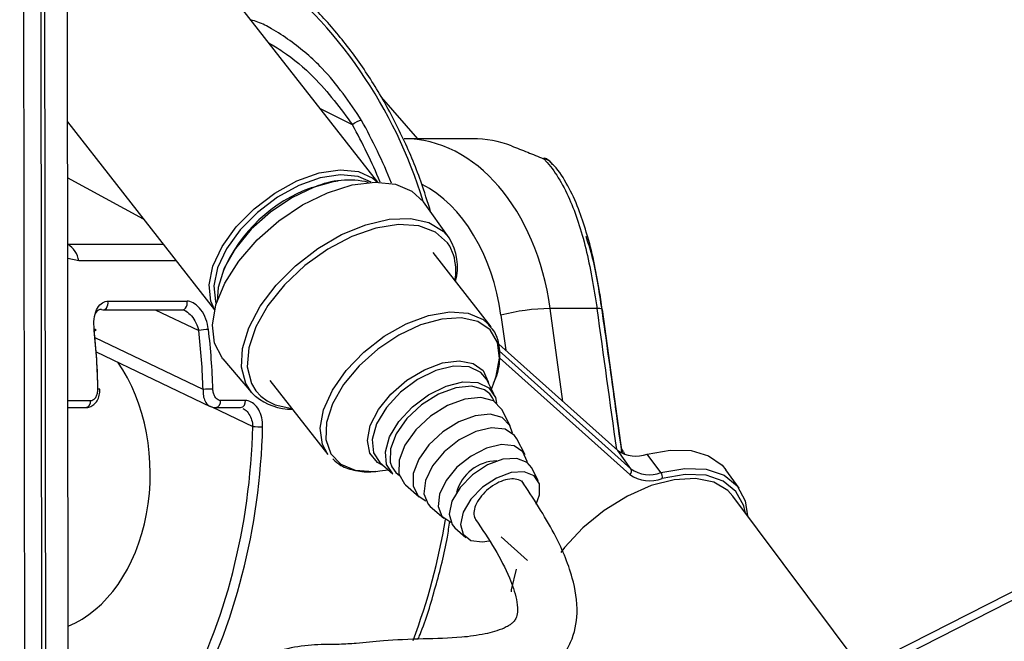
# Model space of a CAD drawing. Header units: millimetres. Extents: x 20 to 22981, y 40 to 19992.
# Tile 56 of 158: x 9518 to 9630, y 6499 to 6570. Entities that reach past the tile are written whole.
import ezdxf

# ---------------------------------------------------------------- set-up
doc = ezdxf.new("R2010")
doc.units = ezdxf.units.MM
doc.header["$LTSCALE"] = 2
doc.layers.add('COMPONENT_GEOMETRY', color=7, linetype='Continuous')
doc.styles.add('SLDTEXTSTYLE0', font='TXT', dxfattribs={"width": 0.75})
doc.dimstyles.new('SLDDIMSTYLE0', dxfattribs={"dimtxt": 100, "dimasz": 6.604, "dimexe": 0, "dimexo": 0.0625, "dimgap": 25, "dimtad": 0, "dimtih": 1, "dimtoh": 1, "dimdec": 0, "dimrnd": 1e-09, "dimzin": 12, "dimdsep": 46, "dimtxsty": 'SLDTEXTSTYLE0', "dimsah": 1, "dimcen": 0.09, "dimadec": 0, "dimazin": 3, "dimtfac": 1, "dimtdec": 0, "dimtofl": 0, "dimtmove": 0, "dimatfit": 3, "dimfxl": 1, "dimfrac": 2, "dimtolj": 1, "dimtzin": 12, "dimarcsym": 0})

# ---------------------------------------------------------------- blocks, each defined once
blk = doc.blocks.new('_D_5')
at = {"layer": 'COMPONENT_GEOMETRY', "color": 7}
for p, q in [((11066.92, 6612.47), (11066.92, 4346.67)), ((10829.9, 4326.36), (10799.43, 4326.36)), ((10799.43, 4326.36), (10799.43, 4167.61)), ((11303.93, 4326.36), (11334.4, 4326.36)), ((11334.4, 4326.36), (11334.4, 4167.61)), ((10799.43, 4167.61), (10829.9, 4167.61)), ((11334.4, 4167.61), (11303.93, 4167.61)), ((11066.92, 1752.2), (11066.92, 4017.99)), ((7627.41, 1752.2), (11073.27, 1752.2))]:
    blk.add_line(p, q, dxfattribs=at)
for points in [[(11066.92, 6612.47), (11065.9, 6605.86), (11067.93, 6605.86)], [(11066.92, 1752.2), (11067.93, 1758.8), (11065.9, 1758.8)]]:
    blk.add_solid(points, dxfattribs=at)
at = {"layer": 'COMPONENT_GEOMETRY', "color": 7, "char_height": 100, "attachment_point": 1, "style": 'SLDTEXTSTYLE0'}
for s, insert in [('7\'11.67"', (10829.9, 4296.52)), ('2430mm', (10794.14, 4146.9))]:
    blk.add_mtext(s, dxfattribs=dict(at, insert=insert))

msp = doc.modelspace()

# ---------------------------------------------------------------- linework, layer by layer
at = {"color": 8, "linetype": 'Continuous', "lineweight": 25}
for p, q in [((9598.33, 6486.86), (9845.52, 6612.47)), ((9521.11, 6441.74), (9520.91, 6587.83)), ((9555.99, 6557.66), (9552.32, 6559.5)), ((9532.18, 6546.94), (9523.53, 6551.63)), ((9523.54, 6544.08), (9523.54, 6544.08)), ((9523.54, 6544.08), (9534.43, 6544.08)), ((9567.48, 6542.87), (9567.06, 6543.84)), ((9524.81, 6542.17), (9523.54, 6542.47)), ((9535.92, 6542.17), (9524.81, 6542.17)), ((9533.49, 6536.61), (9538.46, 6534.24)), ((9579.94, 6526.18), (9578.49, 6536.75)), ((9572.89, 6535.99), (9573.44, 6532)), ((9538.96, 6527.54), (9526.65, 6533.42)), ((9572.69, 6531.93), (9587.69, 6518.49)), ((9587.56, 6517.85), (9572.72, 6531.14)), ((9544.97, 6527.38), (9545.54, 6526.76)), ((9545.54, 6526.76), (9546.24, 6526.25)), ((9523.56, 6526.28), (9526.15, 6526.28)), ((9539.95, 6525.55), (9544.62, 6523.32))]:
    msp.add_line(p, q, dxfattribs=at)
at = {"color": 7, "linetype": 'Continuous', "lineweight": 25}
for p, q in [((9843.62, 6612.47), (9601.53, 6489.45)), ((9523.67, 6446.56), (9523.46, 6602.99)), ((9520.67, 6446.57), (9520.48, 6586.15)), ((9520.64, 6469.56), (9520.48, 6586.15)), ((9518.49, 6582.48), (9518.63, 6474.55)), ((9558.85, 6551.16), (9540.25, 6574.93)), ((9563.42, 6556.09), (9559.27, 6560.82)), ((9523.52, 6558.01), (9540.26, 6536.62)), ((9569.65, 6556.09), (9561.86, 6556.09)), ((9566.98, 6544.8), (9564.05, 6548.89)), ((9571.76, 6534.67), (9565.15, 6543.12)), ((9527.56, 6536.61), (9536.59, 6536.61)), ((9528.12, 6537.58), (9537.15, 6537.58)), ((9536.59, 6536.61), (9536.61, 6536.61)), ((9583.85, 6536.75), (9578.49, 6536.75)), ((9586.69, 6520.36), (9584.44, 6536.65)), ((9572.66, 6532.7), (9586.19, 6520.58)), ((9526.78, 6531.81), (9539.78, 6525.61)), ((9541.22, 6531.02), (9544.49, 6527.2)), ((9572.11, 6526.97), (9571.23, 6528.7)), ((9527.21, 6527.56), (9527.21, 6527.56)), ((9546.56, 6528.57), (9553.18, 6520.12)), ((9571.8, 6527.58), (9572.16, 6528.49)), ((9544.92, 6526.75), (9544.49, 6527.2)), ((9523.57, 6525.47), (9525.58, 6525.47)), ((9540.39, 6525.47), (9543.22, 6525.47)), ((9543.78, 6526.28), (9540.95, 6526.28)), ((9573.94, 6523.41), (9572.99, 6525.25)), ((9575.63, 6520.09), (9574.69, 6521.93)), ((9586.86, 6520.43), (9586.63, 6520.82)), ((9587.69, 6518.49), (9586.19, 6520.58)), ((9586.86, 6520.43), (9587, 6520.12)), ((9591.11, 6518.07), (9589.55, 6520.17)), ((9559.1, 6519.2), (9560.56, 6517.93)), ((9577.14, 6517.14), (9576.39, 6518.62)), ((9558.65, 6518.2), (9559.08, 6518.25)), ((9559.08, 6518.25), (9560.05, 6518.38)), ((9600.02, 6516.28), (9598.52, 6518.37)), ((9562.02, 6516.66), (9563.59, 6515.3)), ((9613.99, 6495.78), (9599.32, 6515.37)), ((9564.84, 6514.22), (9566.4, 6512.86)), ((9600.73, 6513.48), (9600.6, 6514.1)), ((9567.65, 6511.78), (9568.9, 6510.69)), ((9572.92, 6510.75), (9575.91, 6508.07))]:
    msp.add_line(p, q, dxfattribs=at)
at = {"color": 7, "linetype": 'Continuous', "lineweight": 25, "flags": 128}
for points in [[(9577.75, 6553.82), (9577.83, 6553.88), (9577.85, 6553.88)], [(9540.27, 6536.65), (9539.84, 6537.6), (9539.64, 6539.46), (9540.08, 6541.58), (9541.13, 6543.82), (9542.73, 6546.05), (9544.77, 6548.12), (9547.13, 6549.91), (9549.65, 6551.3), (9552.19, 6552.2), (9554.57, 6552.56), (9556.66, 6552.36), (9558.31, 6551.6), (9558.82, 6551.16)], [(9541.22, 6531.02), (9541.14, 6531.12), (9540.26, 6532.8), (9540.02, 6534.85), (9540.41, 6537.18), (9541.44, 6539.66), (9543.03, 6542.16), (9545.11, 6544.56), (9547.57, 6546.73), (9550.29, 6548.55), (9553.12, 6549.95), (9555.93, 6550.83), (9558.55, 6551.16), (9560.86, 6550.93), (9562.75, 6550.13), (9564.05, 6548.89)], [(9558.12, 6551.15), (9556.63, 6551.8), (9554.61, 6552), (9552.31, 6551.65), (9549.86, 6550.78), (9547.42, 6549.43), (9545.14, 6547.71), (9543.17, 6545.71), (9541.63, 6543.55), (9540.62, 6541.39), (9540.19, 6539.34), (9540.38, 6537.55), (9540.46, 6537.32)], [(9551.4, 6550.55), (9553.8, 6551.21), (9554.34, 6551.29)], [(9551.63, 6550.57), (9549.08, 6549.38), (9546.64, 6547.74), (9544.45, 6545.78), (9542.65, 6543.6), (9541.36, 6541.34), (9540.66, 6539.16), (9540.55, 6537.61)], [(9567.06, 6543.84), (9566.79, 6544.24), (9565.42, 6545.47), (9563.53, 6546.18), (9561.23, 6546.33), (9558.64, 6545.92), (9555.9, 6544.96), (9553.16, 6543.51), (9550.56, 6541.65), (9548.25, 6539.47), (9546.35, 6537.1), (9544.96, 6534.66), (9544.16, 6532.29), (9543.99, 6530.1), (9544.46, 6528.23), (9544.97, 6527.38)], [(9527.38, 6536.65), (9527.53, 6536.61), (9527.56, 6536.61)], [(9526.56, 6534.24), (9526.66, 6534.26), (9526.73, 6534.29), (9526.77, 6534.31), (9526.78, 6534.33), (9526.77, 6534.34), (9526.72, 6534.36), (9526.65, 6534.36), (9526.55, 6534.37)], [(9560.56, 6517.93), (9559.85, 6518.99), (9559.72, 6520.45), (9560.21, 6522.15), (9561.27, 6523.9), (9562.8, 6525.55), (9564.64, 6526.94), (9566.63, 6527.92)], [(9571.63, 6527.02), (9571, 6527.51), (9569.56, 6527.9), (9567.75, 6527.73), (9565.77, 6526.99), (9563.85, 6525.78), (9562.18, 6524.22), (9560.95, 6522.49), (9560.3, 6520.77), (9560.28, 6519.24), (9560.47, 6518.71)], [(9566.63, 6527.92), (9568.56, 6528.4), (9570.24, 6528.33), (9571.52, 6527.72), (9572.26, 6526.63), (9572.4, 6525.99)], [(9572.99, 6525.25), (9572.97, 6525.3), (9572.04, 6526.23), (9570.58, 6526.63), (9568.77, 6526.45), (9566.79, 6525.71), (9564.86, 6524.5), (9563.18, 6522.93), (9561.95, 6521.19), (9561.29, 6519.47), (9561.27, 6517.94), (9561.91, 6516.77), (9562.02, 6516.66)], [(9546.24, 6526.25), (9547.18, 6525.79), (9549.06, 6525.37)], [(9574.19, 6522.57), (9573.91, 6523.45), (9573.03, 6524.33), (9571.66, 6524.71), (9569.95, 6524.54), (9568.08, 6523.84), (9566.26, 6522.7), (9564.68, 6521.22), (9563.52, 6519.58), (9562.89, 6517.95), (9562.88, 6516.51), (9563.47, 6515.41), (9564.34, 6514.86)], [(9574.69, 6521.93), (9574.45, 6522.31), (9573.37, 6523.01), (9571.83, 6523.16), (9570.01, 6522.74), (9568.13, 6521.79), (9566.42, 6520.43), (9565.09, 6518.82), (9564.28, 6517.16), (9564.11, 6515.65), (9564.6, 6514.46), (9564.84, 6514.22)], [(9575.86, 6519.24), (9575.86, 6519.33), (9575.4, 6520.44), (9574.39, 6521.1), (9572.95, 6521.25), (9571.25, 6520.85), (9569.49, 6519.95), (9567.88, 6518.68), (9566.63, 6517.17), (9565.88, 6515.62), (9565.72, 6514.2), (9566.17, 6513.09), (9567.17, 6512.43)], [(9576.39, 6518.62), (9575.89, 6519.22), (9574.69, 6519.69), (9573.11, 6519.59), (9571.35, 6518.94), (9569.65, 6517.81), (9568.24, 6516.37), (9567.31, 6514.81), (9566.99, 6513.34), (9567.32, 6512.15), (9567.65, 6511.78)], [(9589.55, 6520.17), (9592.18, 6520.64), (9594.54, 6520.58), (9596.54, 6519.99), (9598.08, 6518.9), (9598.52, 6518.37)], [(9576.9, 6514.47), (9577.28, 6515.52), (9577.28, 6516.79), (9576.67, 6517.71), (9575.54, 6518.16), (9574.05, 6518.06), (9572.39, 6517.45), (9570.78, 6516.39), (9569.45, 6515.03), (9568.58, 6513.55), (9568.28, 6512.16), (9568.59, 6511.04), (9569.47, 6510.35), (9570.8, 6510.17), (9571.56, 6510.28)], [(9591.11, 6518.07), (9593.83, 6518.55), (9596.27, 6518.45), (9598.3, 6517.77), (9599.81, 6516.56), (9600.72, 6514.86), (9600.99, 6513.14)], [(9599.32, 6515.37), (9598.73, 6516.01), (9597.12, 6516.97), (9595.05, 6517.39), (9592.63, 6517.26), (9590, 6516.59), (9587.29, 6515.4), (9584.65, 6513.76), (9582.22, 6511.76), (9580.14, 6509.52), (9579.72, 6508.98)], [(9574.08, 6504.49), (9574.1, 6504.73), (9574.66, 6507.06)]]:
    msp.add_lwpolyline(points, dxfattribs=at)
at = {"color": 8, "linetype": 'Continuous', "lineweight": 25, "flags": 128}
for points in [[(9544.49, 6527.2), (9543.83, 6528.2), (9543.33, 6530.06), (9543.44, 6532.22), (9544.16, 6534.57), (9545.46, 6537.01), (9547.27, 6539.4), (9549.49, 6541.63), (9552.03, 6543.59), (9554.74, 6545.17), (9557.49, 6546.3), (9560.15, 6546.93), (9562.59, 6547.01), (9564.67, 6546.54), (9566.3, 6545.56), (9566.98, 6544.8)], [(9527.56, 6536.61), (9527.68, 6536.62), (9527.82, 6536.69), (9527.94, 6536.81), (9528.04, 6536.97), (9528.1, 6537.16), (9528.13, 6537.37), (9528.12, 6537.58)], [(9536.61, 6536.61), (9536.7, 6536.62), (9536.85, 6536.69), (9536.97, 6536.81), (9537.07, 6536.97), (9537.13, 6537.16), (9537.16, 6537.37), (9537.15, 6537.58)], [(9553.18, 6520.12), (9552.55, 6521.28), (9552.3, 6523.12), (9552.69, 6525.22), (9553.69, 6527.46), (9555.25, 6529.69), (9557.26, 6531.78), (9559.59, 6533.59), (9562.11, 6535.02), (9564.65, 6535.97), (9567.05, 6536.37), (9569.16, 6536.22), (9570.86, 6535.51), (9571.76, 6534.67)], [(9572.16, 6528.49), (9572.36, 6529.06), (9572.74, 6531.11), (9572.5, 6532.9), (9571.65, 6534.31), (9570.24, 6535.26), (9568.37, 6535.68), (9566.15, 6535.56), (9563.72, 6534.9)], [(9563.72, 6534.9), (9561.24, 6533.73), (9558.85, 6532.14), (9556.72, 6530.22), (9554.96, 6528.1), (9553.71, 6525.9), (9553.02, 6523.77), (9552.96, 6521.83), (9553.51, 6520.22), (9554.64, 6519.03), (9556.3, 6518.34), (9558.36, 6518.18), (9558.65, 6518.2)], [(9559.52, 6518.84), (9558.81, 6519.22), (9557.94, 6520.27), (9557.67, 6521.71), (9558.01, 6523.42), (9558.93, 6525.24), (9560.36, 6527.01), (9562.16, 6528.58), (9564.18, 6529.79), (9566.23, 6530.56), (9568.14, 6530.8), (9569.74, 6530.5), (9570.87, 6529.69), (9571.45, 6528.42), (9571.48, 6528.24)], [(9571.23, 6528.7), (9570.6, 6529.48), (9569.27, 6530.12), (9567.5, 6530.19), (9565.47, 6529.69), (9563.39, 6528.66), (9561.45, 6527.21), (9559.84, 6525.47), (9558.73, 6523.63), (9558.22, 6521.85), (9558.36, 6520.32), (9559.1, 6519.2)], [(9572.1, 6526.19), (9571.93, 6526.58), (9571.63, 6527.02)], [(9560.47, 6518.71), (9560.91, 6518.08), (9561.32, 6517.75)], [(9600.6, 6514.1), (9600.54, 6514.3), (9599.66, 6515.93), (9598.2, 6517.11), (9596.25, 6517.76), (9593.89, 6517.86), (9591.26, 6517.39)]]:
    msp.add_lwpolyline(points, dxfattribs=at)
at = {"color": 8, "linetype": 'Continuous', "lineweight": 25}
for centre, radius, start, end in [((9512.8, 6533.48), 53.5, 16.7804, 52.3268), ((9577.54, 6552.36), 1.48, 42.7912, 81.7738), ((9584, 6535.92), 0.849, 58.7881, 100.3715), ((9527.04, 6526.52), 1.05, 80.6899, 93.4895), ((9525.42, 6526.18), 0.73, 282.464, 7.6907), ((9540.23, 6526.18), 0.73, 282.4546, 7.6918), ((9543.06, 6526.18), 0.73, 282.464, 7.6907), ((9495.74, 6524.39), 71.79, 339.2453, 350.6498)]:
    msp.add_arc(centre, radius, start, end, dxfattribs=at)
at = {"color": 7, "linetype": 'Continuous', "lineweight": 25}
for centre, radius, start, end in [((9557.27, 6556.41), 1.79, 98.1627, 135.7668), ((9569.66, 6543.73), 12.36, 68.9808, 90.0143), ((9577.15, 6552.01), 2, 42.9756, 69.3308), ((9555.55, 6541.62), 9.77, 76.6034, 113.6187), ((9557.28, 6534.08), 17.49, 109.6428, 156.6018), ((9561.61, 6541.45), 6.33, 345.1002, 31.9835), ((9522.04, 6541.71), 2.81, 9.4372, 57.6143), ((9561.26, 6541.04), 6.49, 350.1043, 16.4211), ((9578.85, 6513.06), 23.7, 90.8694, 104.5731), ((9539.75, 6528.03), 6.34, 91.5951, 101.7559), ((9540.47, 6495.48), 32.1, 90.7067, 92.7098), ((9549.16, 6532.1), 6.82, 231.612, 269.8514), ((9545.69, 6543.76), 20.47, 267.0107, 270.1516), ((9588.26, 6523.56), 3.62, 235.1587, 290.8405), ((9572.49, 6514.59), 4.81, 90.687, 165.4158), ((9587.26, 6518.24), 0.497, 307.4697, 29.7534), ((9589.84, 6521.13), 3.99, 235.1587, 290.8405), ((9589.8, 6521.52), 3.69, 235.1587, 290.8405), ((9590.39, 6517.55), 0.885, 349.5394, 35.5922)]:
    msp.add_arc(centre, radius, start, end, dxfattribs=at)
at = {"color": 8, "linetype": 'Continuous', "lineweight": 25}
for centre, major_axis, ratio, start_param, end_param in [((9526.69, 6525.57), (-5.48, 55.87), 0.698501, 5.115808, 5.265691), ((9526.12, 6525.51), (-5.48, 55.07), 0.698328, 5.126303, 5.264744), ((9559, 6532.11), (0.12, 20), 0.707087, 4.912275, 5.937309), ((9540.03, 6533.1), (-54.8, 386.22), 0.112522, 4.664275, 4.705889)]:
    msp.add_ellipse(centre, major_axis=major_axis, ratio=ratio, start_param=start_param, end_param=end_param, dxfattribs=at)
at = {"color": 7, "linetype": 'Continuous', "lineweight": 25}
for centre, major_axis, ratio, start_param, end_param in [((9561.83, 6532.09), (0.12, 24), 0.707093, 4.911548, 6.288722), ((9488.04, 6525.57), (0.45, 56), 0.695649, 4.753851, 4.875804), ((9499.87, 6525.57), (-0.48, 56), 0.718516, 4.742078, 4.864031), ((9488.61, 6525.56), (0.45, 55.2), 0.695482, 4.753929, 4.875882), ((9499.32, 6525.56), (-0.48, 55.2), 0.718681, 4.741984, 4.863937), ((9519.86, 6518.05), (-0.16, 18.2), 0.718681, 3.419649, 5.471349), ((9504.97, 6525.56), (-0.48, 55.2), 0.718681, 4.049716, 4.665426), ((9505.53, 6525.57), (-0.48, 56), 0.718516, 4.04981, 4.66552)]:
    msp.add_ellipse(centre, major_axis=major_axis, ratio=ratio, start_param=start_param, end_param=end_param, dxfattribs=at)
for points, knots in [([(9564.91, 6547.7), (9564.54, 6548.89), (9563.61, 6551.91), (9561.66, 6556.45), (9559.13, 6561.27), (9556.22, 6565.68), (9552.99, 6569.63), (9549.59, 6573.01), (9547.17, 6574.82), (9546.02, 6575.67)], [0, 0, 0, 0, 0.099454, 0.251927, 0.404456, 0.557011, 0.709527, 0.86191, 1, 1, 1, 1]), ([(9574.09, 6555.27), (9574.68, 6555.04), (9575.78, 6554.61), (9577.13, 6554.07), (9577.75, 6553.82)], [0, 0, 0, 0, 0.538139, 1, 1, 1, 1]), ([(9577.75, 6553.82), (9577.82, 6553.75), (9578.93, 6552.59), (9580.73, 6549.63), (9582.67, 6543.8), (9583.45, 6539.11), (9583.85, 6536.75)], [0, 0, 0, 0, 0.0246771, 0.3674773, 0.6824953, 1, 1, 1, 1]), ([(9582.61, 6545.46), (9582.33, 6546.37), (9581.72, 6548.31), (9580.5, 6550.81), (9579.46, 6552.54), (9578.71, 6553.23), (9578.59, 6553.34)], [0, 0, 0, 0, 0.277954, 0.599947, 0.935845, 1, 1, 1, 1]), ([(9584.43, 6536.63), (9584.32, 6537.41), (9584.05, 6539.32), (9583.46, 6542.21), (9582.97, 6544.4), (9582.64, 6545.39), (9582.61, 6545.46)], [0, 0, 0, 0, 0.242293, 0.598367, 0.969141, 1, 1, 1, 1]), ([(9526.55, 6534.37), (9526.53, 6534.77), (9526.49, 6535.58), (9526.78, 6536.63), (9527.29, 6537.34), (9527.8, 6537.57), (9528.07, 6537.58), (9528.12, 6537.58)], [0, 0, 0, 0, 0.256919, 0.513405, 0.754499, 0.960356, 1, 1, 1, 1]), ([(9527.38, 6536.65), (9527.35, 6536.65), (9527.19, 6536.64), (9527.02, 6536.57), (9526.82, 6536.41), (9526.77, 6536.28), (9526.72, 6536.19)], [0, 0, 0, 0, 0.10756, 0.551495, 0.673968, 1, 1, 1, 1]), ([(9536.61, 6536.59), (9536.67, 6536.61), (9536.75, 6536.62), (9536.88, 6536.53), (9536.88, 6536.53)], [0, 0, 0, 0, 0.950444, 1, 1, 1, 1]), ([(9539.57, 6534.37), (9539.5, 6534.77), (9539.34, 6535.58), (9538.76, 6536.63), (9538.04, 6537.34), (9537.47, 6537.57), (9537.19, 6537.58), (9537.15, 6537.58)], [0, 0, 0, 0, 0.2569188, 0.5134048, 0.7544991, 0.9603555, 1, 1, 1, 1]), ([(9572.02, 6528.24), (9572.08, 6528.36), (9572.51, 6529.2), (9572.81, 6530.74), (9572.76, 6532.64), (9572.28, 6534.08), (9571.69, 6534.66), (9571.48, 6534.87)], [0, 0, 0, 0, 0.047466, 0.331912, 0.616536, 0.865116, 1, 1, 1, 1]), ([(9525.58, 6525.48), (9525.74, 6525.49), (9526.08, 6525.51), (9526.54, 6525.81), (9526.92, 6526.26), (9527.18, 6526.87), (9527.19, 6527.33), (9527.2, 6527.56)], [0, 0, 0, 0, 0.168961, 0.354165, 0.55085, 0.775945, 1, 1, 1, 1]), ([(9526.15, 6526.28), (9526.19, 6526.28), (9526.33, 6526.29), (9526.56, 6526.41), (9526.8, 6526.71), (9526.95, 6527.11), (9526.97, 6527.42), (9526.98, 6527.57)], [0, 0, 0, 0, 0.092764, 0.303377, 0.529018, 0.764291, 1, 1, 1, 1]), ([(9540.95, 6526.28), (9540.91, 6526.28), (9540.77, 6526.29), (9540.53, 6526.41), (9540.29, 6526.71), (9540.12, 6527.11), (9540.09, 6527.42), (9540.08, 6527.57)], [0, 0, 0, 0, 0.092764, 0.303377, 0.529018, 0.764291, 1, 1, 1, 1]), ([(9539.78, 6525.63), (9539.82, 6525.6), (9540, 6525.48), (9540.22, 6525.48), (9540.39, 6525.47)], [0, 0, 0, 0, 0.22213, 1, 1, 1, 1]), ([(9545.74, 6523.29), (9545.73, 6523.64), (9545.69, 6524.33), (9545.33, 6525.25), (9544.79, 6525.93), (9544.23, 6526.24), (9543.89, 6526.27), (9543.78, 6526.28)], [0, 0, 0, 0, 0.229596, 0.458557, 0.683898, 0.89784, 1, 1, 1, 1]), ([(9553.74, 6519.62), (9554.03, 6519.35), (9554.74, 6518.71), (9556.34, 6518.26), (9557.71, 6518.07), (9558.55, 6518.21), (9558.65, 6518.23)], [0, 0, 0, 0, 0.24087, 0.589004, 0.949488, 1, 1, 1, 1]), ([(9544.57, 6486.35), (9544.6, 6486.87), (9544.64, 6487.78), (9545.28, 6489.18), (9547.01, 6490.55), (9549.81, 6491.21), (9553.04, 6491.82), (9555.88, 6492.25), (9558.75, 6492.14), (9561.78, 6491.99), (9565.02, 6492.08), (9568.55, 6492.43), (9572.43, 6492.93), (9575.51, 6493.83), (9577.72, 6495.04), (9579.1, 6496.16), (9580.14, 6497.42), (9581.21, 6499.35), (9581.79, 6502.39), (9581.04, 6506.68), (9578.84, 6511.7), (9576.56, 6515.16), (9575.27, 6517.12)], [0, 0, 0, 0, 0.022114, 0.038898, 0.072368, 0.146112, 0.207471, 0.244247, 0.286127, 0.338205, 0.395148, 0.456563, 0.515372, 0.570689, 0.597552, 0.623298, 0.646213, 0.667452, 0.719434, 0.785484, 0.878679, 1, 1, 1, 1]), ([(9575.48, 6516.77), (9575.47, 6516.8), (9575.38, 6517.04), (9574.91, 6517.27), (9574.14, 6517.4), (9573.17, 6517.21), (9572.16, 6516.74), (9571.22, 6516.05), (9570.46, 6515.21), (9569.94, 6514.32), (9569.78, 6513.5), (9569.82, 6512.94), (9570.01, 6512.77), (9570.04, 6512.74)], [0, 0, 0, 0, 0.0149524, 0.1216249, 0.2288337, 0.3381233, 0.4437194, 0.5537884, 0.6589347, 0.767914, 0.8741302, 0.9810452, 1, 1, 1, 1]), ([(9570, 6512.71), (9570.75, 6511.61), (9572.2, 6509.48), (9573.78, 6506.41), (9574.62, 6504.05), (9574.82, 6502.54), (9574.72, 6501.72), (9574.53, 6501.32), (9574.32, 6501.06), (9574.07, 6500.84), (9573.7, 6500.59), (9572.71, 6500.09), (9570.89, 6499.61), (9567.94, 6499.2), (9563.89, 6499.14), (9559.68, 6498.96), (9556.73, 6498.63), (9554.51, 6498.48), (9552.18, 6498.52), (9549.36, 6498.27), (9546.22, 6497.38), (9543.59, 6496.31), (9541.38, 6494.82), (9539.53, 6492.87), (9538.03, 6489.91), (9537.86, 6487.55), (9537.77, 6486.34)], [0, 0, 0, 0, 0.081486, 0.156453, 0.209812, 0.236252, 0.25203, 0.260861, 0.264637, 0.269364, 0.275859, 0.284673, 0.321191, 0.366568, 0.438207, 0.515031, 0.575326, 0.614341, 0.653061, 0.706238, 0.760366, 0.814827, 0.849626, 0.893233, 0.94525, 1, 1, 1, 1]), ([(9563.44, 6499.09), (9563.52, 6499.27), (9564.32, 6501.16), (9565.46, 6505.04), (9566.6, 6509.36), (9566.98, 6511.92), (9567.07, 6512.53)], [0, 0, 0, 0, 0.043627, 0.456931, 0.870213, 1, 1, 1, 1])]:
    msp.add_open_spline(points, degree=3, knots=knots, dxfattribs=at)
at = {"color": 8, "linetype": 'Continuous', "lineweight": 25}
for points, knots in [([(9557.02, 6558.18), (9555.64, 6560.23), (9553.39, 6563.57), (9549.54, 6566.85), (9547, 6568.52), (9545.44, 6569.33), (9544.67, 6569.55), (9544.39, 6569.63)], [0, 0, 0, 0, 0.436785, 0.711847, 0.851644, 0.948287, 1, 1, 1, 1]), ([(9546.42, 6567.04), (9546.95, 6566.72), (9548.82, 6565.57), (9552.36, 6562.61), (9554.61, 6559.54), (9555.99, 6557.66)], [0, 0, 0, 0, 0.13331, 0.468151, 1, 1, 1, 1]), ([(9584.41, 6536.59), (9584.08, 6538.81), (9583.6, 6541.94), (9582.81, 6544.27), (9582.58, 6544.95)], [0, 0, 0, 0, 0.710033, 1, 1, 1, 1]), ([(9536.89, 6536.52), (9536.9, 6536.52), (9536.95, 6536.5), (9537.22, 6536.33), (9537.68, 6535.92), (9538.18, 6535.14), (9538.37, 6534.54), (9538.46, 6534.24)], [0, 0, 0, 0, 0.0179702, 0.0699731, 0.3602716, 0.6783149, 1, 1, 1, 1]), ([(9586.66, 6520.38), (9586.15, 6524.1), (9585.41, 6529.51), (9584.65, 6534.91), (9584.41, 6536.59)], [0, 0, 0, 0, 0.689914, 1, 1, 1, 1]), ([(9538.96, 6527.54), (9538.95, 6527.3), (9538.95, 6526.81), (9539.18, 6526.18), (9539.47, 6525.76), (9539.71, 6525.67), (9539.79, 6525.63)], [0, 0, 0, 0, 0.285498, 0.574051, 0.856135, 1, 1, 1, 1]), ([(9543.5, 6525.36), (9543.59, 6525.32), (9543.85, 6525.2), (9544.21, 6524.74), (9544.53, 6524.08), (9544.59, 6523.57), (9544.62, 6523.32)], [0, 0, 0, 0, 0.13958, 0.421578, 0.710323, 1, 1, 1, 1])]:
    msp.add_open_spline(points, degree=3, knots=knots, dxfattribs=at)

# ---------------------------------------------------------------- dimensions: what is measured, and where the dimension line sits
at = {"layer": 'COMPONENT_GEOMETRY', "color": 7}
dim = msp.add_linear_dim(base=(11066.92, 6612.47), p1=(7624.87, 1752.2), p2=(12075.31, 6612.47), angle=90, dimstyle='SLDDIMSTYLE0', dxfattribs=at)
dim.commit()
dim.dimension.update_dxf_attribs({"geometry": '_D_5', "text_midpoint": (11066.92, 4182.33), "dimtype": 160})

doc.saveas('drawing.dxf')
